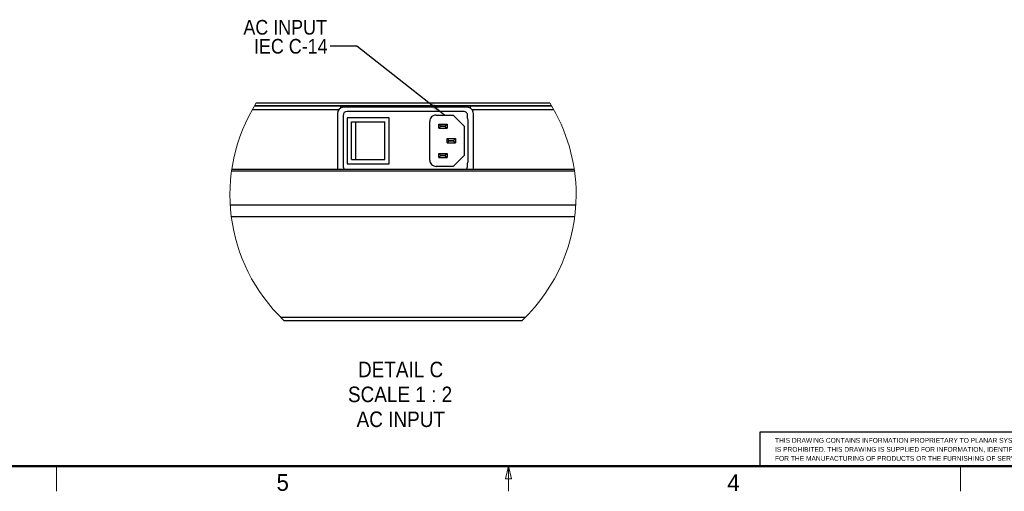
# Model space of a CAD drawing. Header units: millimetres. Extents: x 0 to 844, y -2 to 552.
# Tile 12 of 119: x 315 to 550, y 7 to 119. Entities that reach past the tile are written whole.
import ezdxf

# ---------------------------------------------------------------- set-up
doc = ezdxf.new("R2010")
doc.units = ezdxf.units.MM
doc.styles.add('SLDTEXTSTYLE0', font='ARIAL.TTF', dxfattribs={"width": 0.948})
doc.styles.add('SLDTEXTSTYLE2', font='GOTHIC.TTF', dxfattribs={"width": 0.913})
doc.styles.get("Standard").update_dxf_attribs({"font": 'GOTHIC.TTF'})
doc.dimstyles.new('SLDDIMSTYLE3', dxfattribs={"dimtxt": 0.18, "dimasz": 3.9624, "dimexe": 0, "dimexo": 0.0625, "dimgap": 0, "dimtad": 0, "dimtih": 1, "dimtoh": 1, "dimdec": 0, "dimrnd": 1e-09, "dimzin": 0, "dimdsep": 46, "dimtxsty": 'STANDARD', "dimsah": 1, "dimcen": 0.09, "dimadec": 0, "dimazin": 0, "dimtfac": 3.9624, "dimtdec": 0, "dimtofl": 0, "dimtmove": 0, "dimatfit": 3, "dimfxl": 1, "dimfrac": 2, "dimtolj": 1, "dimtzin": 0, "dimarcsym": 0})

# ---------------------------------------------------------------- blocks, each defined once
blk = doc.blocks.new('SW_NOTE_0')
at = {"color": 0, "linetype": 'Continuous', "lineweight": 0, "char_height": 1.15, "attachment_point": 1, "style": 'SLDTEXTSTYLE0'}
for s, insert in [('THIS DRAWING CONTAINS INFORMATION PROPRIETARY TO PLANAR SYSTEMS, INC., ANY REPRODUCTION IN PART OR WHOLE WITHOUT THE WRITTEN PERMISSION OF PLANAR SYSTEMS', (0, 1.48)), ('IS PROHIBITED. THIS DRAWING IS SUPPLIED FOR INFORMATION, IDENTIFICATION, ENGINEERING, EVALUATION, AND/OR INSPECTION PURPOSES ONLY AND MAY NOT BE USED AS BASIS', (0, -0.67)), ('FOR THE MANUFACTURING OF PRODUCTS OR THE FURNISHING OF SERVICES TO PLANAR SYSTEMS OR TO ANY THIRD PARTY UNLESS AUTHORIZED IN WRITING BY PLANAR SYSTEMS.', (0, -2.82))]:
    blk.add_mtext(s, dxfattribs=dict(at, insert=insert))
blk = doc.blocks.new('SW_NOTE_0_14')
at = {"color": 0, "linetype": 'Continuous', "lineweight": 0, "attachment_point": 2, "style": 'SLDTEXTSTYLE2'}
for s, insert, char_height in [('DETAIL C', (10.24, 4.73), 3.704), ('SCALE 1 : 2', (10.11, -1.21), 3.7042), ('AC INPUT', (10.28, -7.15), 3.704)]:
    blk.add_mtext(s, dxfattribs=dict(at, insert=insert, char_height=char_height))
blk = doc.blocks.new('SW_NOTE_0_15')
at = {"color": 0, "linetype": 'Continuous', "lineweight": 0, "char_height": 3.5, "attachment_point": 3, "style": 'SLDTEXTSTYLE2'}
for s, insert in [('AC INPUT', (-0.77, 6.23)), ('IEC C-14', (-0.61, 1.7))]:
    blk.add_mtext(s, dxfattribs=dict(at, insert=insert))

msp = doc.modelspace()

# ---------------------------------------------------------------- linework, layer by layer
at = {"color": 7, "linetype": 'Continuous', "lineweight": 25}
for p, q in [((371.568, 99.409), (441.652, 99.409)), ((391.648, 98.649), (371.104, 98.649)), ((442.108, 98.662), (371.111, 98.662)), ((390.923, 96.866), (390.923, 83.866)), ((391.648, 98.649), (391.648, 98.151)), ((392.156, 98.649), (391.648, 98.649)), ((392.156, 98.342), (392.156, 98.649)), ((392.156, 98.649), (392.682, 98.649)), ((421.923, 98.366), (392.423, 98.366)), ((392.682, 98.366), (392.682, 98.649)), ((392.682, 98.649), (421.663, 98.649)), ((421.048, 97.366), (393.298, 97.366)), ((414.503, 96.488), (418.624, 96.488)), ((418.624, 96.488), (421.247, 93.865)), ((421.663, 98.366), (421.663, 98.649)), ((421.663, 98.649), (422.19, 98.649)), ((422.19, 98.342), (422.19, 98.649)), ((422.698, 98.649), (422.19, 98.649)), ((442.116, 98.649), (422.698, 98.649)), ((422.698, 98.151), (422.698, 98.649)), ((423.423, 83.866), (423.423, 96.866)), ((392.298, 96.366), (392.298, 84.366)), ((393.298, 95.866), (393.298, 84.866)), ((403.298, 95.866), (393.298, 95.866)), ((394.298, 85.866), (394.298, 94.866)), ((394.298, 94.866), (395.301, 94.866)), ((395.301, 85.866), (395.301, 94.866)), ((395.301, 94.866), (402.298, 94.866)), ((402.298, 85.866), (402.298, 94.866)), ((403.298, 84.866), (403.298, 95.866)), ((413.004, 85.744), (413.004, 94.989)), ((415.563, 93.932), (415.138, 94.357)), ((415.138, 94.357), (417.132, 94.357)), ((415.138, 93.36), (415.138, 94.357)), ((416.706, 93.932), (417.132, 94.357)), ((417.132, 94.357), (417.132, 93.36)), ((422.048, 95.751), (422.048, 96.366)), ((422.193, 85.794), (422.193, 94.938)), ((415.138, 93.36), (415.563, 93.786)), ((415.138, 93.36), (417.132, 93.36)), ((415.563, 93.932), (416.706, 93.932)), ((415.563, 93.932), (415.563, 93.786)), ((416.706, 93.786), (415.563, 93.786)), ((416.706, 93.932), (416.706, 93.786)), ((416.706, 93.786), (417.132, 93.36)), ((421.247, 93.865), (421.247, 86.867)), ((417.564, 90.439), (417.138, 90.865)), ((417.138, 90.865), (419.119, 90.865)), ((417.138, 89.868), (417.138, 90.865)), ((417.138, 89.868), (417.564, 90.293)), ((417.138, 89.868), (419.119, 89.868)), ((417.564, 90.439), (418.694, 90.439)), ((417.564, 90.439), (417.564, 90.293)), ((418.694, 90.293), (417.564, 90.293)), ((418.694, 90.439), (419.119, 90.865)), ((418.694, 90.439), (418.694, 90.293)), ((419.119, 89.868), (418.694, 90.293)), ((419.119, 90.865), (419.119, 89.868)), ((415.563, 86.934), (415.138, 87.36)), ((415.138, 87.36), (417.132, 87.36)), ((415.138, 86.363), (415.138, 87.36)), ((416.706, 86.934), (417.132, 87.36)), ((417.132, 87.36), (417.132, 86.363)), ((393.298, 84.866), (403.298, 84.866)), ((394.298, 85.866), (395.301, 85.866)), ((395.301, 85.866), (402.298, 85.866)), ((415.138, 86.363), (415.563, 86.788)), ((415.138, 86.363), (417.132, 86.363)), ((415.563, 86.934), (416.706, 86.934)), ((415.563, 86.934), (415.563, 86.788)), ((416.706, 86.788), (415.563, 86.788)), ((416.706, 86.934), (416.706, 86.788)), ((416.706, 86.788), (417.132, 86.363)), ((421.247, 86.867), (418.624, 84.245)), ((422.048, 84.366), (422.048, 84.982)), ((365.663, 83.164), (447.557, 83.164)), ((365.724, 83.589), (447.495, 83.589)), ((390.923, 83.866), (390.949, 83.589)), ((418.624, 84.245), (414.503, 84.245)), ((423.397, 83.589), (423.423, 83.866)), ((365.34, 75.066), (447.88, 75.066)), ((365.593, 72.316), (447.627, 72.316)), ((377.377, 48.244), (435.842, 48.244)), ((378.147, 47.494), (435.072, 47.494)), ((491.795, 20.837), (491.795, 12.7)), ((641.35, 20.837), (491.795, 20.837))]:
    msp.add_line(p, q, dxfattribs=at)
at = {"color": 8, "linetype": 'Continuous', "lineweight": 25}
for p, q in [((391.202, 97.737), (370.576, 97.737)), ((442.644, 97.737), (423.144, 97.737))]:
    msp.add_line(p, q, dxfattribs=at)
at = {"color": 7, "linetype": 'Continuous', "lineweight": 50}
msp.add_line((25.4, 12.7), (838.2, 12.7), dxfattribs=at)
at = {"color": 7, "linetype": 'Continuous', "lineweight": 18}
for p, q in [((323.85, 12.7), (323.85, 6.7)), ((431.8, 12.7), (431.05, 9.7)), ((431.8, 12.7), (432.55, 9.7)), ((431.8, 12.7), (431.8, 6.7)), ((539.75, 12.7), (539.75, 6.7)), ((432.55, 9.7), (431.05, 9.7))]:
    msp.add_line(p, q, dxfattribs=at)
for start, end in [(147.95677, 226.48869), (359.99998, 32.04324), (313.51132, 0.00001)]:
    msp.add_arc((406.61, 77.475), 41.34, start, end, dxfattribs=at)
at = {"color": 7, "linetype": 'Continuous', "lineweight": 25}
for centre, radius, start, end in [((392.423, 96.866), 1.5, 90.00001, 179.99999), ((393.298, 96.366), 1, 90.00005, 179.99995), ((414.503, 94.989), 1.499, 90.00002, 180.00005), ((421.048, 96.366), 1, 0.00005, 90.00006), ((421.923, 96.866), 1.5, 359.99989, 90.00004), ((419.843, 94.938), 2.35, 360, 20.23446), ((414.503, 85.744), 1.499, 179.99993, 270.00004), ((419.843, 85.794), 2.35, 339.76554, 0), ((393.298, 84.366), 1, 180.00015, 231.01732), ((421.048, 84.366), 1, 308.98274, 359.99957)]:
    msp.add_arc(centre, radius, start, end, dxfattribs=at)

# ---------------------------------------------------------------- block references
at = {"color": 7, "linetype": 'Continuous', "lineweight": 0}
for name, p in [('SW_NOTE_0_15', (389.202, 112.962)), ('SW_NOTE_0_14', (395.792, 32.893)), ('SW_NOTE_0', (495.449, 17.947))]:
    msp.add_blockref(name, p, dxfattribs=at)

# ---------------------------------------------------------------- texts
at = {"color": 7, "linetype": 'Continuous', "lineweight": 0, "char_height": 4, "attachment_point": 2, "style": 'SLDTEXTSTYLE0'}
for s, insert in [('5', (377.874, 10.816)), ('4', (485.531, 10.757))]:
    msp.add_mtext(s, dxfattribs=dict(at, insert=insert))

# ---------------------------------------------------------------- leaders
at = {"color": 7, "linetype": 'Continuous', "lineweight": 0}
msp.add_leader([(416.545, 96.488), (395.552, 112.962), (389.202, 112.962)], dimstyle='SLDDIMSTYLE3', dxfattribs=at)

doc.saveas('drawing.dxf')
